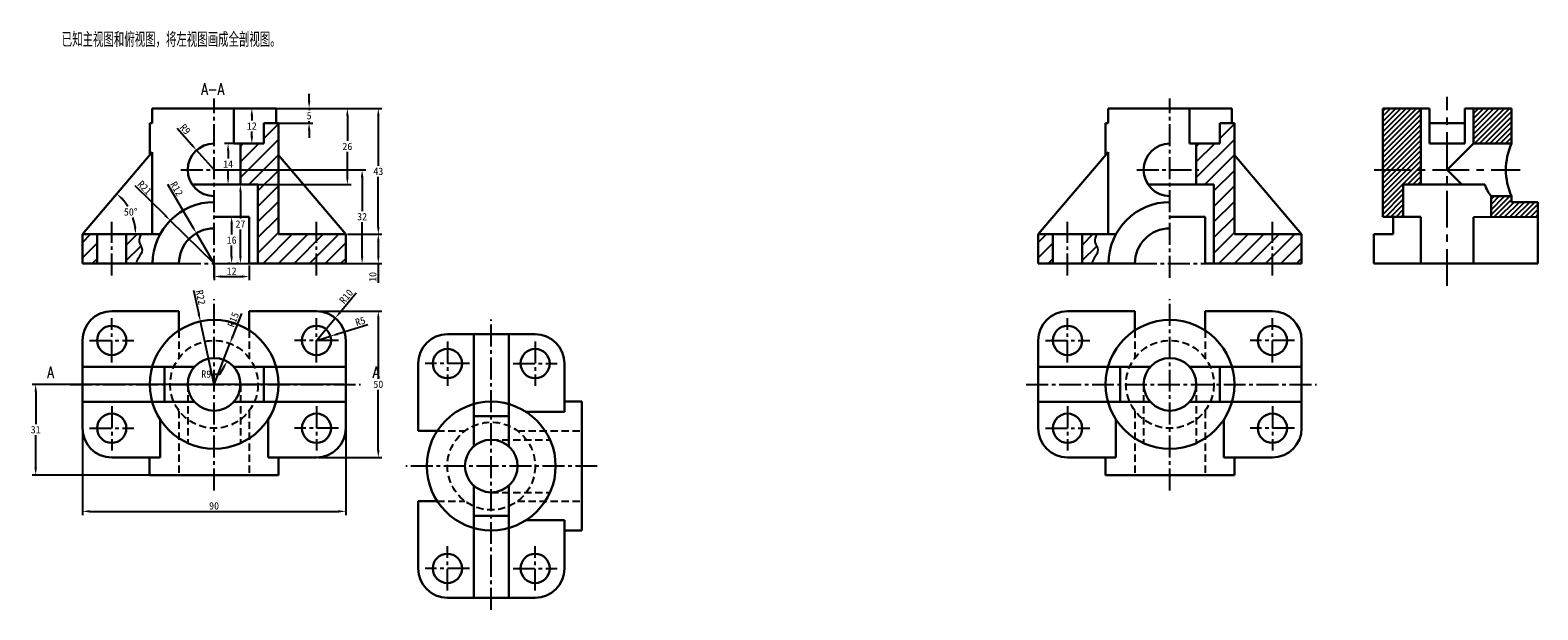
# Model space of a CAD drawing. Extents: x 12 to 527, y -32 to 166.
import ezdxf

# ---------------------------------------------------------------- set-up
doc = ezdxf.new("R2010")
doc.units = 0
doc.header["$LTSCALE"] = 10
doc.header["$MEASUREMENT"] = 0
for name, pattern in [('CENTER', [2, 1.25, -0.25, 0.25, -0.25]), ('CENTER2', [1.125, 0.75, -0.125, 0.125, -0.125]), ('DASHED2', [0.375, 0.25, -0.125])]:
    doc.linetypes.add(name, pattern=pattern)
doc.layers.get('0').update_dxf_attribs({"color": 5, "linetype": 'CONTINUOUS'})
doc.layers.get('Defpoints').update_dxf_attribs({"linetype": 'CONTINUOUS'})
for name, color, linetype in [('ST剖面线', 7, 'CONTINUOUS'), ('ST尺寸', 7, 'CONTINUOUS'), ('ST文字', 7, 'CONTINUOUS'), ('ST点画线', 7, 'CENTER2'), ('ST细实线', 7, 'CONTINUOUS'), ('ST虚线', 7, 'DASHED2')]:
    doc.layers.add(name, color=color, linetype=linetype)
doc.layers.add('ST粗实线', color=7, linetype='CONTINUOUS', lineweight=30)
doc.styles.add('HZDX', font='ROMANS', dxfattribs={"width": 0.75, "bigfont": 'HZDX'})
doc.styles.get("Standard").update_dxf_attribs({"font": '仿宋_GB2312.ttf'})
doc.dimstyles.new('ISO-25', dxfattribs={"dimtxt": 2.5, "dimasz": 2.5, "dimexe": 1.25, "dimexo": 0.625, "dimtad": 1, "dimtih": 1, "dimdec": 4, "dimdsep": 46, "dimtxsty": 'Standard', "dimcen": 2.5, "dimadec": 0, "dimazin": 0, "dimtfac": 1, "dimtdec": 4, "dimtmove": 0, "dimatfit": 3, "dimfxl": 1, "dimtvp": 1, "dimtolj": 1, "dimtzin": 0, "dimarcsym": 0})

# ---------------------------------------------------------------- blocks, each defined once
blk = doc.blocks.new('*D24')
at = {"color": 0, "lineweight": -2, "transparency": 16777216}
for p, q in [((30.06, 50.57), (30.06, 0.56)), ((120.06, 50.57), (120.06, 0.56)), ((32.56, 1.81), (117.56, 1.81))]:
    blk.add_line(p, q, dxfattribs=at)
at = {"color": 0, "transparency": 16777216}
for points in [[(32.56, 2.23), (32.56, 1.39), (30.06, 1.81)], [(117.56, 2.23), (117.56, 1.39), (120.06, 1.81)]]:
    blk.add_solid(points, dxfattribs=at)
at = {"layer": 'Defpoints', "color": 0, "transparency": 16777216}
for p in [(30.06, 51.2), (120.06, 51.2), (120.06, 1.81)]:
    blk.add_point(p, dxfattribs=at)
at = {"color": 0, "transparency": 16777216, "insert": (75.06, 3.68), "char_height": 2.5, "attachment_point": 5}
blk.add_mtext('\\A1;90', dxfattribs=at)
blk = doc.blocks.new('*D25')
at = {"color": 0, "lineweight": -2, "transparency": 16777216}
for p, q in [((110.69, 70.2), (132.44, 70.2)), ((131.19, 67.7), (131.19, 47.07)), ((131.19, 22.7), (131.19, 43.32)), ((110.69, 20.2), (132.44, 20.2))]:
    blk.add_line(p, q, dxfattribs=at)
at = {"color": 0, "transparency": 16777216}
for points in [[(130.77, 67.7), (131.61, 67.7), (131.19, 70.2)], [(130.77, 22.7), (131.61, 22.7), (131.19, 20.2)]]:
    blk.add_solid(points, dxfattribs=at)
at = {"layer": 'Defpoints', "color": 0, "transparency": 16777216}
for p in [(110.06, 70.2), (110.06, 20.2), (131.19, 20.2)]:
    blk.add_point(p, dxfattribs=at)
at = {"color": 0, "transparency": 16777216, "insert": (131.19, 45.2), "char_height": 2.5, "attachment_point": 5}
blk.add_mtext('\\A1;50', dxfattribs=at)
blk = doc.blocks.new('*D26')
at = {"color": 0, "lineweight": -2, "transparency": 16777216}
for p, q in [((120.69, 96.48), (132.44, 96.48)), ((131.19, 93.98), (131.19, 88.98)), ((120.69, 86.48), (132.44, 86.48)), ((131.19, 86.48), (131.19, 79.83))]:
    blk.add_line(p, q, dxfattribs=at)
at = {"color": 0, "transparency": 16777216}
for points in [[(130.77, 93.98), (131.61, 93.98), (131.19, 96.48)], [(130.77, 88.98), (131.61, 88.98), (131.19, 86.48)]]:
    blk.add_solid(points, dxfattribs=at)
at = {"layer": 'Defpoints', "color": 0, "transparency": 16777216}
for p in [(120.06, 96.48), (120.06, 86.48), (131.19, 86.48)]:
    blk.add_point(p, dxfattribs=at)
at = {"color": 0, "transparency": 16777216, "insert": (129.31, 81.9), "char_height": 2.5, "attachment_point": 5, "rotation": 90}
blk.add_mtext('\\A1;10', dxfattribs=at)
blk = doc.blocks.new('*D27')
at = {"color": 0, "lineweight": -2, "transparency": 16777216}
for start, end in [(31.5052, 41.7078), (7.8873, 18.4363)]:
    blk.add_arc((30.06, 96.48), 18.18, start, end, dxfattribs=at)
at = {"color": 0, "transparency": 16777216}
for points in [[(43.34, 108.28), (43.92, 108.87), (41.84, 110.32)], [(48.48, 99), (47.65, 98.95), (48.24, 96.48)]]:
    blk.add_solid(points, dxfattribs=at)
at = {"layer": 'Defpoints', "color": 0, "transparency": 16777216}
for p in [(53.9, 124.48), (47.49, 101.65), (30.06, 96.48), (30.06, 96.48), (56.6, 96.48)]:
    blk.add_point(p, dxfattribs=at)
at = {"color": 0, "transparency": 16777216, "insert": (46.56, 104.1), "char_height": 2.5, "attachment_point": 5}
blk.add_mtext('\\A1;50°', dxfattribs=at)
blk = doc.blocks.new('*D28')
at = {"color": 0, "lineweight": -2, "transparency": 16777216}
for p, q in [((96.85, 139.48), (132.44, 139.48)), ((131.19, 136.98), (131.19, 119.86)), ((131.19, 98.98), (131.19, 116.11)), ((120.69, 96.48), (132.44, 96.48))]:
    blk.add_line(p, q, dxfattribs=at)
at = {"color": 0, "transparency": 16777216}
for points in [[(130.77, 136.98), (131.61, 136.98), (131.19, 139.48)], [(130.77, 98.98), (131.61, 98.98), (131.19, 96.48)]]:
    blk.add_solid(points, dxfattribs=at)
at = {"layer": 'Defpoints', "color": 0, "transparency": 16777216}
for p in [(96.23, 139.48), (120.06, 96.48), (131.19, 96.48)]:
    blk.add_point(p, dxfattribs=at)
at = {"color": 0, "transparency": 16777216, "insert": (131.19, 117.98), "char_height": 2.5, "attachment_point": 5}
blk.add_mtext('\\A1;43', dxfattribs=at)
blk = doc.blocks.new('*D29')
at = {"color": 0, "lineweight": -2, "transparency": 16777216}
for p, q in [((75.69, 118.48), (126.9, 118.48)), ((125.65, 115.98), (125.65, 104.36)), ((125.65, 88.98), (125.65, 100.61)), ((75.69, 86.48), (126.9, 86.48))]:
    blk.add_line(p, q, dxfattribs=at)
at = {"color": 0, "transparency": 16777216}
for points in [[(125.23, 115.98), (126.07, 115.98), (125.65, 118.48)], [(125.23, 88.98), (126.07, 88.98), (125.65, 86.48)]]:
    blk.add_solid(points, dxfattribs=at)
at = {"layer": 'Defpoints', "color": 0, "transparency": 16777216}
for p in [(75.06, 118.48), (75.06, 86.48), (125.65, 86.48)]:
    blk.add_point(p, dxfattribs=at)
at = {"color": 0, "transparency": 16777216, "insert": (125.65, 102.48), "char_height": 2.5, "attachment_point": 5}
blk.add_mtext('\\A1;32', dxfattribs=at)
blk = doc.blocks.new('*D30')
at = {"color": 0, "lineweight": -2, "transparency": 16777216}
for p, q in [((83.44, 113.48), (82.81, 113.48)), ((84.06, 110.98), (84.06, 101.86)), ((84.06, 88.98), (84.06, 98.11)), ((83.44, 86.48), (82.81, 86.48))]:
    blk.add_line(p, q, dxfattribs=at)
at = {"color": 0, "transparency": 16777216}
for points in [[(83.65, 110.98), (84.48, 110.98), (84.06, 113.48)], [(83.65, 88.98), (84.48, 88.98), (84.06, 86.48)]]:
    blk.add_solid(points, dxfattribs=at)
at = {"layer": 'Defpoints', "color": 0, "transparency": 16777216}
for p in [(84.06, 113.48), (84.06, 86.48), (84.06, 86.48)]:
    blk.add_point(p, dxfattribs=at)
at = {"color": 0, "transparency": 16777216, "insert": (84.06, 99.98), "char_height": 2.5, "attachment_point": 5}
blk.add_mtext('\\A1;27', dxfattribs=at)
blk = doc.blocks.new('*D31')
at = {"color": 0, "lineweight": -2, "transparency": 16777216}
for p, q in [((80.44, 102.48), (79.81, 102.48)), ((81.06, 99.98), (81.06, 96.36)), ((81.06, 88.98), (81.06, 92.61)), ((80.44, 86.48), (79.81, 86.48))]:
    blk.add_line(p, q, dxfattribs=at)
at = {"color": 0, "transparency": 16777216}
for points in [[(80.65, 99.98), (81.48, 99.98), (81.06, 102.48)], [(80.65, 88.98), (81.48, 88.98), (81.06, 86.48)]]:
    blk.add_solid(points, dxfattribs=at)
at = {"layer": 'Defpoints', "color": 0, "transparency": 16777216}
for p in [(81.06, 102.48), (81.06, 86.48), (81.06, 86.48)]:
    blk.add_point(p, dxfattribs=at)
at = {"color": 0, "transparency": 16777216, "insert": (81.06, 94.48), "char_height": 2.5, "attachment_point": 5}
blk.add_mtext('\\A1;16', dxfattribs=at)
blk = doc.blocks.new('*D32')
at = {"color": 0, "lineweight": -2, "transparency": 16777216}
for p, q in [((107.54, 141.98), (107.54, 144.48)), ((96.85, 139.48), (108.79, 139.48)), ((107.54, 139.48), (107.54, 138.86)), ((96.85, 134.48), (108.79, 134.48)), ((107.54, 134.48), (107.54, 135.11)), ((107.54, 131.98), (107.54, 129.48))]:
    blk.add_line(p, q, dxfattribs=at)
at = {"color": 0, "transparency": 16777216}
for points in [[(107.12, 141.98), (107.95, 141.98), (107.54, 139.48)], [(107.12, 131.98), (107.95, 131.98), (107.54, 134.48)]]:
    blk.add_solid(points, dxfattribs=at)
at = {"layer": 'Defpoints', "color": 0, "transparency": 16777216}
for p in [(96.23, 139.48), (96.23, 134.48), (107.54, 134.48)]:
    blk.add_point(p, dxfattribs=at)
at = {"color": 0, "transparency": 16777216, "insert": (107.54, 136.98), "char_height": 2.5, "attachment_point": 5}
blk.add_mtext('\\A1;5', dxfattribs=at)
blk = doc.blocks.new('*D33')
at = {"color": 0, "lineweight": -2, "transparency": 16777216}
for p, q in [((82.4, 139.48), (89.21, 139.48)), ((87.96, 136.98), (87.96, 135.36)), ((87.96, 129.98), (87.96, 131.61)), ((82.4, 127.48), (89.21, 127.48))]:
    blk.add_line(p, q, dxfattribs=at)
at = {"color": 0, "transparency": 16777216}
for points in [[(87.54, 136.98), (88.38, 136.98), (87.96, 139.48)], [(87.54, 129.98), (88.38, 129.98), (87.96, 127.48)]]:
    blk.add_solid(points, dxfattribs=at)
at = {"layer": 'Defpoints', "color": 0, "transparency": 16777216}
for p in [(81.77, 139.48), (81.77, 127.48), (87.96, 127.48)]:
    blk.add_point(p, dxfattribs=at)
at = {"color": 0, "transparency": 16777216, "insert": (87.96, 133.48), "char_height": 2.5, "attachment_point": 5}
blk.add_mtext('\\A1;12', dxfattribs=at)
blk = doc.blocks.new('*D34')
at = {"color": 0, "lineweight": -2, "transparency": 16777216}
for p, q in [((83.44, 127.48), (78.59, 127.48)), ((79.84, 124.98), (79.84, 122.36)), ((79.84, 115.98), (79.84, 118.61)), ((83.44, 113.48), (78.59, 113.48))]:
    blk.add_line(p, q, dxfattribs=at)
at = {"color": 0, "transparency": 16777216}
for points in [[(79.42, 124.98), (80.25, 124.98), (79.84, 127.48)], [(79.42, 115.98), (80.25, 115.98), (79.84, 113.48)]]:
    blk.add_solid(points, dxfattribs=at)
at = {"layer": 'Defpoints', "color": 0, "transparency": 16777216}
for p in [(84.06, 127.48), (79.84, 113.48), (84.06, 113.48)]:
    blk.add_point(p, dxfattribs=at)
at = {"color": 0, "transparency": 16777216, "insert": (79.84, 120.48), "char_height": 2.5, "attachment_point": 5}
blk.add_mtext('\\A1;14', dxfattribs=at)
blk = doc.blocks.new('*D35')
at = {"color": 0, "lineweight": -2, "transparency": 16777216}
for p, q in [((123.61, 76.36), (118.1, 69.78)), ((110.06, 60.2), (116.49, 67.86))]:
    blk.add_line(p, q, dxfattribs=at)
at = {"color": 0, "transparency": 16777216}
blk.add_solid([(117.78, 70.04), (118.42, 69.51), (116.49, 67.86)], dxfattribs=at)
at = {"layer": 'Defpoints', "color": 0, "transparency": 16777216}
for p in [(116.49, 67.86), (110.06, 60.2)]:
    blk.add_point(p, dxfattribs=at)
at = {"color": 0, "transparency": 16777216, "insert": (120.22, 75.23), "char_height": 2.5, "attachment_point": 5, "rotation": 50.0146}
blk.add_mtext('\\A1;R10', dxfattribs=at)
blk = doc.blocks.new('*D36')
at = {"color": 0, "lineweight": -2, "transparency": 16777216}
for p, q in [((127.62, 65.57), (117.24, 62.39)), ((110.06, 60.2), (114.84, 61.66))]:
    blk.add_line(p, q, dxfattribs=at)
at = {"color": 0, "transparency": 16777216}
blk.add_solid([(117.11, 62.79), (117.36, 61.99), (114.84, 61.66)], dxfattribs=at)
at = {"layer": 'Defpoints', "color": 0, "transparency": 16777216}
for p in [(110.06, 60.2), (114.84, 61.66)]:
    blk.add_point(p, dxfattribs=at)
at = {"color": 0, "transparency": 16777216, "insert": (125.04, 66.74), "char_height": 2.5, "attachment_point": 5, "rotation": 17.01}
blk.add_mtext('\\A1;R5', dxfattribs=at)
blk = doc.blocks.new('*D37')
at = {"color": 0, "lineweight": -2, "transparency": 16777216}
for p, q in [((74.52, 48.69), (77.02, 48.69)), ((77.02, 48.69), (78.25, 50.87))]:
    blk.add_line(p, q, dxfattribs=at)
at = {"color": 0, "transparency": 16777216}
blk.add_solid([(77.88, 51.07), (78.61, 50.66), (79.47, 53.05)], dxfattribs=at)
at = {"layer": 'Defpoints', "color": 0, "transparency": 16777216}
for p in [(79.47, 53.05), (75.06, 45.2)]:
    blk.add_point(p, dxfattribs=at)
at = {"color": 0, "transparency": 16777216, "insert": (72.4, 48.69), "char_height": 2.5, "attachment_point": 5}
blk.add_mtext('\\A1;R9', dxfattribs=at)
blk = doc.blocks.new('*D38')
at = {"color": 0, "lineweight": -2, "transparency": 16777216}
for p, q in [((84.42, 69.42), (81.37, 61.52)), ((75.06, 45.2), (80.47, 59.19))]:
    blk.add_line(p, q, dxfattribs=at)
at = {"color": 0, "transparency": 16777216}
blk.add_solid([(80.98, 61.67), (81.76, 61.37), (80.47, 59.19)], dxfattribs=at)
at = {"layer": 'Defpoints', "color": 0, "transparency": 16777216}
for p in [(80.47, 59.19), (75.06, 45.2)]:
    blk.add_point(p, dxfattribs=at)
at = {"color": 0, "transparency": 16777216, "insert": (81.6, 67.31), "char_height": 2.5, "attachment_point": 5, "rotation": 68.8726}
blk.add_mtext('\\A1;R15', dxfattribs=at)
blk = doc.blocks.new('*D39')
at = {"color": 0, "lineweight": -2, "transparency": 16777216}
for p, q in [((68.03, 77.42), (69.84, 69.14)), ((75.06, 45.2), (70.37, 66.69))]:
    blk.add_line(p, q, dxfattribs=at)
at = {"color": 0, "transparency": 16777216}
blk.add_solid([(70.25, 69.22), (69.43, 69.05), (70.37, 66.69)], dxfattribs=at)
at = {"layer": 'Defpoints', "color": 0, "transparency": 16777216}
for p in [(70.37, 66.69), (75.06, 45.2)]:
    blk.add_point(p, dxfattribs=at)
at = {"color": 0, "transparency": 16777216, "insert": (70.5, 74.9), "char_height": 2.5, "attachment_point": 5, "rotation": 282.3102}
blk.add_mtext('\\A1;R22', dxfattribs=at)
blk = doc.blocks.new('*D40')
at = {"color": 0, "lineweight": -2, "transparency": 16777216}
for p, q in [((59.16, 113.65), (67.74, 98.99)), ((75.06, 86.48), (69, 96.84))]:
    blk.add_line(p, q, dxfattribs=at)
at = {"color": 0, "transparency": 16777216}
blk.add_solid([(68.1, 99.21), (67.38, 98.78), (69, 96.84)], dxfattribs=at)
at = {"layer": 'Defpoints', "color": 0, "transparency": 16777216}
for p in [(69, 96.84), (75.06, 86.48)]:
    blk.add_point(p, dxfattribs=at)
at = {"color": 0, "transparency": 16777216, "insert": (62.29, 112.01), "char_height": 2.5, "attachment_point": 5, "rotation": 300.3475}
blk.add_mtext('\\A1;R12', dxfattribs=at)
blk = doc.blocks.new('*D41')
at = {"color": 0, "lineweight": -2, "transparency": 16777216}
for p, q in [((47.93, 113.13), (58.3, 102.95)), ((75.06, 86.48), (60.08, 101.19))]:
    blk.add_line(p, q, dxfattribs=at)
at = {"color": 0, "transparency": 16777216}
blk.add_solid([(58.59, 103.24), (58, 102.65), (60.08, 101.19)], dxfattribs=at)
at = {"layer": 'Defpoints', "color": 0, "transparency": 16777216}
for p in [(60.08, 101.19), (75.06, 86.48)]:
    blk.add_point(p, dxfattribs=at)
at = {"color": 0, "transparency": 16777216, "insert": (51.34, 112.4), "char_height": 2.5, "attachment_point": 5, "rotation": 315.5219}
blk.add_mtext('\\A1;R21', dxfattribs=at)
blk = doc.blocks.new('*D42')
at = {"color": 0, "lineweight": -2, "transparency": 16777216}
for p, q in [((62.39, 132.68), (67.4, 127.06)), ((75.06, 118.48), (69.07, 125.19))]:
    blk.add_line(p, q, dxfattribs=at)
at = {"color": 0, "transparency": 16777216}
blk.add_solid([(67.71, 127.34), (67.09, 126.78), (69.07, 125.19)], dxfattribs=at)
at = {"layer": 'Defpoints', "color": 0, "transparency": 16777216}
for p in [(69.07, 125.19), (75.06, 118.48)]:
    blk.add_point(p, dxfattribs=at)
at = {"color": 0, "transparency": 16777216, "insert": (65.2, 132.34), "char_height": 2.5, "attachment_point": 5, "rotation": 311.7663}
blk.add_mtext('\\A1;R9', dxfattribs=at)
blk = doc.blocks.new('*D43')
at = {"color": 0, "lineweight": -2, "transparency": 16777216}
for p, q in [((119.44, 45.2), (12.84, 45.2)), ((14.09, 42.7), (14.09, 31.57)), ((14.09, 16.7), (14.09, 27.82)), ((96.48, 14.2), (12.84, 14.2))]:
    blk.add_line(p, q, dxfattribs=at)
at = {"color": 0, "transparency": 16777216}
for points in [[(13.68, 42.7), (14.51, 42.7), (14.09, 45.2)], [(13.68, 16.7), (14.51, 16.7), (14.09, 14.2)]]:
    blk.add_solid(points, dxfattribs=at)
at = {"layer": 'Defpoints', "color": 0, "transparency": 16777216}
for p in [(120.06, 45.2), (14.09, 14.2), (97.11, 14.2)]:
    blk.add_point(p, dxfattribs=at)
at = {"color": 0, "transparency": 16777216, "insert": (14.09, 29.7), "char_height": 2.5, "attachment_point": 5}
blk.add_mtext('\\A1;31', dxfattribs=at)
blk = doc.blocks.new('*D44')
at = {"color": 0, "lineweight": -2, "transparency": 16777216}
for p, q in [((82.4, 139.48), (121.86, 139.48)), ((120.61, 136.98), (120.61, 128.36)), ((120.61, 115.98), (120.61, 124.61)), ((82.4, 113.48), (121.86, 113.48))]:
    blk.add_line(p, q, dxfattribs=at)
at = {"color": 0, "transparency": 16777216}
for points in [[(120.19, 136.98), (121.03, 136.98), (120.61, 139.48)], [(120.19, 115.98), (121.03, 115.98), (120.61, 113.48)]]:
    blk.add_solid(points, dxfattribs=at)
at = {"layer": 'Defpoints', "color": 0, "transparency": 16777216}
for p in [(81.77, 139.48), (81.77, 113.48), (120.61, 113.48)]:
    blk.add_point(p, dxfattribs=at)
at = {"color": 0, "transparency": 16777216, "insert": (120.61, 126.48), "char_height": 2.5, "attachment_point": 5}
blk.add_mtext('\\A1;26', dxfattribs=at)
blk = doc.blocks.new('*D45')
at = {"color": 0, "lineweight": -2, "transparency": 16777216}
for p, q in [((75.06, 85.86), (75.06, 80.79)), ((87.06, 85.86), (87.06, 80.79)), ((77.56, 82.04), (84.56, 82.04))]:
    blk.add_line(p, q, dxfattribs=at)
at = {"color": 0, "transparency": 16777216}
for points in [[(77.56, 82.45), (77.56, 81.62), (75.06, 82.04)], [(84.56, 82.45), (84.56, 81.62), (87.06, 82.04)]]:
    blk.add_solid(points, dxfattribs=at)
at = {"layer": 'Defpoints', "color": 0, "transparency": 16777216}
for p in [(75.06, 86.48), (87.06, 86.48), (87.06, 82.04)]:
    blk.add_point(p, dxfattribs=at)
at = {"color": 0, "transparency": 16777216, "insert": (81.06, 83.91), "char_height": 2.5, "attachment_point": 5}
blk.add_mtext('\\A1;12', dxfattribs=at)

msp = doc.modelspace()

# ---------------------------------------------------------------- hatches: boundary and pattern name
h = msp.add_hatch()
h.set_pattern_fill('ANSI31', color=256, scale=10)
h.paths.add_polyline_path([(487.46548, 139.48154), (474.46548, 139.48154), (474.46548, 118.48154), (487.46548, 118.48154)])
h.paths.add_polyline_path([(481.46548, 113.48154), (487.46548, 113.48154), (487.46548, 118.48154), (474.46548, 118.48154), (474.46548, 102.48154), (481.46548, 102.48154)])
h.paths.add_polyline_path([(518.46548, 139.48154), (505.46548, 139.48154), (505.46548, 127.48154), (518.46548, 127.48154)])
h.paths.add_polyline_path([(527.46548, 107.48154), (518.46548, 107.48154), (518.46548, 109.48154), (511.46548, 109.48154), (511.46548, 102.39504), (527.46548, 102.48154)])
at = {"layer": 'ST剖面线'}
h = msp.add_hatch(dxfattribs=at)
h.set_pattern_fill('ANSI31', color=256, scale=30, style=0)
h.paths.add_polyline_path([(84.0637, 113.48154), (90.0637, 113.48154), (90.0637, 86.48154), (110.0637, 86.48154), (110.0637, 96.48154), (97.0637, 96.48154), (97.0637, 123.50178), (97.0637, 134.48154), (96.22971, 134.48154), (92.0637, 134.48154), (92.0637, 127.48154), (84.0637, 127.48154)])
h.paths.add_polyline_path([(120.0637, 86.48154), (120.0637, 96.48154), (110.0637, 96.48154), (110.0637, 86.48154)])
edge = h.paths.add_edge_path()
edge.add_line((45.0637, 86.48154), (48.30668, 86.48154))
edge.add_spline(control_points=[(48.30668, 86.48154), (48.56965, 87.08263), (49.24382, 88.62366), (51.22647, 91.10109), (48.87709, 93.81334), (49.68316, 95.62578), (50.06376, 96.48154)], knot_values=[0, 0, 0, 0, 2.011032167, 5.155788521, 8.090949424, 10.716510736, 10.716510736, 10.716510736, 10.716510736], degree=3, periodic=0)
edge.add_line((50.06376, 96.48154), (45.0637, 96.48154))
edge.add_line((45.0637, 96.48154), (45.0637, 86.48154))
h.paths.add_polyline_path([(35.0637, 96.48154), (30.0637, 96.48154), (30.0637, 86.48154), (35.0637, 86.48154)])
h = msp.add_hatch(dxfattribs=at)
h.set_pattern_fill('ANSI31', color=256, scale=30, style=0)
h.set_pattern_definition([(45, (326.675, 0), (-2.65165, 2.65165), [])])
h.paths.add_polyline_path([(410.73879, 113.48154), (416.73879, 113.48154), (416.73879, 86.48154), (436.73879, 86.48154), (436.73879, 96.48154), (423.73879, 96.48154), (423.73879, 123.50178), (423.73879, 134.48154), (422.9048, 134.48154), (418.73879, 134.48154), (418.73879, 127.48154), (410.73879, 127.48154)])
h.paths.add_polyline_path([(446.73879, 86.48154), (446.73879, 96.48154), (436.73879, 96.48154), (436.73879, 86.48154)])
edge = h.paths.add_edge_path()
edge.add_line((371.73879, 86.48154), (374.98177, 86.48154))
edge.add_spline(control_points=[(374.98177, 86.48154), (375.24473, 87.08263), (375.91891, 88.62366), (377.90156, 91.10109), (375.55218, 93.81334), (376.35825, 95.62578), (376.73885, 96.48154)], knot_values=[0, 0, 0, 0, 2.011032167, 5.155788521, 8.090949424, 10.716510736, 10.716510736, 10.716510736, 10.716510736], degree=3, periodic=0)
edge.add_line((376.73885, 96.48154), (371.73879, 96.48154))
edge.add_line((371.73879, 96.48154), (371.73879, 86.48154))
h.paths.add_polyline_path([(361.73879, 96.48154), (356.73879, 96.48154), (356.73879, 86.48154), (361.73879, 86.48154)])

# ---------------------------------------------------------------- linework, layer by layer
at = {"lineweight": 30}
for p, q in [((474.46548, 102.48154), (474.46548, 139.48154)), ((474.46548, 139.48154), (490.46548, 139.48154)), ((487.46548, 113.48154), (487.46548, 139.48154)), ((490.46548, 127.48154), (490.46548, 139.48154)), ((502.46548, 127.48154), (502.46548, 139.48154)), ((502.46548, 139.48154), (518.46548, 139.48154)), ((505.46548, 127.48154), (505.46548, 139.48154)), ((518.46548, 127.48154), (518.46548, 139.48154)), ((490.46548, 134.48154), (502.46548, 134.48154)), ((490.46548, 127.48154), (502.46548, 127.48154)), ((490.46548, 127.48154), (502.46548, 127.48154)), ((505.46548, 127.48154), (496.46548, 118.48154)), ((505.46548, 127.48154), (518.46548, 127.48154)), ((481.46548, 113.48154), (509.32334, 113.48154)), ((481.46548, 102.48154), (481.46548, 113.48154)), ((501.46548, 113.48154), (496.46548, 118.48154)), ((511.46548, 102.48154), (511.46548, 109.48154)), ((511.46548, 109.48154), (518.46548, 109.48154)), ((518.46548, 107.48154), (518.46548, 109.48154)), ((518.46548, 107.48154), (527.46548, 107.48154)), ((527.46548, 86.48154), (527.46548, 107.48154)), ((474.46548, 102.48154), (487.46548, 102.48154)), ((478.02639, 96.48154), (478.02639, 102.48154)), ((487.46548, 86.48154), (487.46548, 102.48154)), ((505.46548, 102.3626), (527.46548, 102.48154)), ((505.46548, 86.48154), (505.46548, 102.3626)), ((471.46548, 86.48154), (471.46548, 96.48154)), ((471.46548, 96.48154), (478.02639, 96.48154)), ((471.46548, 86.48154), (527.46548, 86.48154))]:
    msp.add_line(p, q, dxfattribs=at)
at = {"linetype": 'CENTER'}
for p, q in [((496.46548, 78.84179), (496.46548, 143.45475)), ((471.49227, 118.48154), (521.43869, 118.48154))]:
    msp.add_line(p, q, dxfattribs=at)
at = {"lineweight": 30}
for centre, radius, start, end in [((538.54034, 118.48154), 22, 155.8522601, 204.1477399), ((523.46548, 118.48154), 15, 199.4712206, 216.8698976)]:
    msp.add_arc(centre, radius, start, end, dxfattribs=at)
at = {"layer": 'ST点画线'}
for p, q in [((75.0637, 81.58323), (75.0637, 142.89956)), ((401.73879, 81.58323), (401.73879, 142.89956)), ((63.70367, 118.48154), (85.81163, 118.48154)), ((390.37876, 118.48154), (412.48672, 118.48154)), ((40.0637, 82.35325), (40.0637, 100.7012)), ((110.0637, 82.35325), (110.0637, 100.7012)), ((366.73879, 82.35325), (366.73879, 100.7012)), ((436.73879, 82.35325), (436.73879, 100.7012)), ((63.0637, 86.48154), (87.0637, 86.48154)), ((389.73879, 86.48154), (413.73879, 86.48154)), ((75.0637, 8.96148), (75.0637, 74.34208)), ((401.73879, 8.96148), (401.73879, 74.34208)), ((40.0637, 52.62946), (40.0637, 67.76788)), ((110.0637, 52.62946), (110.0637, 67.76788)), ((169.79039, -31.83917), (169.79039, 67.3485)), ((366.73879, 52.62946), (366.73879, 67.76788)), ((436.73879, 52.62946), (436.73879, 67.76788)), ((32.49449, 60.19867), (47.63291, 60.19867)), ((117.63291, 60.19867), (102.49449, 60.19867)), ((154.79039, 59.86467), (154.79039, 44.72626)), ((184.79039, 59.86467), (184.79039, 44.72626)), ((359.16958, 60.19867), (374.308, 60.19867)), ((444.308, 60.19867), (429.16958, 60.19867)), ((162.3596, 52.29546), (147.22118, 52.29546)), ((177.22118, 52.29546), (192.3596, 52.29546)), ((25.92906, 45.19867), (125.11674, 45.19867)), ((352.60415, 45.19867), (451.79183, 45.19867)), ((40.0637, 37.76788), (40.0637, 22.62946)), ((110.0637, 37.76788), (110.0637, 22.62946)), ((366.73879, 37.76788), (366.73879, 22.62946)), ((436.73879, 37.76788), (436.73879, 22.62946)), ((32.49449, 30.19867), (47.63291, 30.19867)), ((117.63291, 30.19867), (102.49449, 30.19867)), ((359.16958, 30.19867), (374.308, 30.19867)), ((444.308, 30.19867), (429.16958, 30.19867)), ((206.02758, 17.29546), (140.64698, 17.29546)), ((154.79039, -25.27374), (154.79039, -10.13533)), ((184.79039, -25.27374), (184.79039, -10.13533)), ((162.3596, -17.70454), (147.22118, -17.70454)), ((177.22118, -17.70454), (192.3596, -17.70454))]:
    msp.add_line(p, q, dxfattribs=at)
at = {"layer": 'ST粗实线'}
for p, q in [((53.89769, 134.48154), (53.89769, 139.48154)), ((53.89769, 139.48154), (75.0637, 139.48154)), ((96.22971, 139.48154), (75.0637, 139.48154)), ((81.7719, 127.48154), (81.7719, 139.48154)), ((96.22971, 134.48154), (96.22971, 139.48154)), ((380.57278, 134.48154), (380.57278, 139.48154)), ((380.57278, 139.48154), (401.73879, 139.48154)), ((422.9048, 139.48154), (401.73879, 139.48154)), ((408.44699, 127.48154), (408.44699, 139.48154)), ((422.9048, 134.48154), (422.9048, 139.48154)), ((53.0637, 123.50178), (53.0637, 134.48154)), ((53.89769, 134.48154), (53.0637, 134.48154)), ((92.0637, 127.48154), (92.0637, 134.48154)), ((92.0637, 134.48154), (96.22971, 134.48154)), ((96.22971, 134.48154), (97.0637, 134.48154)), ((97.0637, 123.50178), (97.0637, 134.48154)), ((379.73879, 123.50178), (379.73879, 134.48154)), ((380.57278, 134.48154), (379.73879, 134.48154)), ((418.73879, 127.48154), (418.73879, 134.48154)), ((418.73879, 134.48154), (422.9048, 134.48154)), ((422.9048, 134.48154), (423.73879, 134.48154)), ((423.73879, 123.50178), (423.73879, 134.48154)), ((53.89769, 124.48154), (30.0637, 96.48154)), ((53.89769, 124.48154), (30.0637, 96.48154)), ((53.89769, 96.48154), (53.89769, 124.48154)), ((92.0637, 127.48154), (81.7719, 127.48154)), ((84.0637, 113.48154), (84.0637, 127.48154)), ((380.57278, 124.48154), (356.73879, 96.48154)), ((380.57278, 124.48154), (356.73879, 96.48154)), ((380.57278, 96.48154), (380.57278, 124.48154)), ((418.73879, 127.48154), (408.44699, 127.48154)), ((410.73879, 113.48154), (410.73879, 127.48154)), ((97.0637, 123.50178), (97.0637, 96.48154)), ((97.0637, 123.50178), (120.0637, 96.48154)), ((423.73879, 123.50178), (423.73879, 96.48154)), ((423.73879, 123.50178), (446.73879, 96.48154)), ((75.0637, 113.48154), (67.58038, 113.48154)), ((90.0637, 113.48154), (75.0637, 113.48154)), ((90.0637, 86.48154), (90.0637, 113.48154)), ((401.73879, 113.48154), (394.25547, 113.48154)), ((416.73879, 113.48154), (401.73879, 113.48154)), ((416.73879, 86.48154), (416.73879, 113.48154)), ((87.0637, 102.48154), (75.0637, 102.48154)), ((87.0637, 86.48154), (87.0637, 102.48154)), ((413.73879, 102.48154), (401.73879, 102.48154)), ((413.73879, 86.48154), (413.73879, 102.48154)), ((30.0637, 96.48154), (56.59751, 96.48154)), ((30.0637, 86.48154), (30.0637, 96.48154)), ((35.0637, 86.48154), (35.0637, 96.48154)), ((45.0637, 86.48154), (45.0637, 96.48154)), ((97.0637, 96.48154), (120.0637, 96.48154)), ((120.0637, 96.48154), (120.0637, 86.48154)), ((356.73879, 96.48154), (383.2726, 96.48154)), ((356.73879, 86.48154), (356.73879, 96.48154)), ((361.73879, 86.48154), (361.73879, 96.48154)), ((371.73879, 86.48154), (371.73879, 96.48154)), ((423.73879, 96.48154), (446.73879, 96.48154)), ((446.73879, 96.48154), (446.73879, 86.48154)), ((63.0637, 86.48154), (30.0637, 86.48154)), ((87.0637, 86.48154), (120.0637, 86.48154)), ((389.73879, 86.48154), (356.73879, 86.48154)), ((413.73879, 86.48154), (446.73879, 86.48154)), ((40.0637, 70.19867), (63.0637, 70.19867)), ((63.0637, 70.19867), (63.0637, 63.63776)), ((110.0637, 70.19867), (87.0637, 70.19867)), ((87.0637, 70.19867), (87.0637, 63.63776)), ((366.73879, 70.19867), (389.73879, 70.19867)), ((389.73879, 70.19867), (389.73879, 63.63776)), ((436.73879, 70.19867), (413.73879, 70.19867)), ((413.73879, 70.19867), (413.73879, 63.63776)), ((154.79039, 62.29546), (169.79039, 62.29546)), ((163.79039, 62.29546), (163.79039, 24.00367)), ((184.79039, 62.29546), (169.79039, 62.29546)), ((175.79039, 62.29546), (175.79039, 24.00367)), ((30.0637, 60.19867), (30.0637, 45.19867)), ((120.0637, 60.19867), (120.0637, 45.19867)), ((356.73879, 60.19867), (356.73879, 45.19867)), ((446.73879, 60.19867), (446.73879, 45.19867)), ((144.79039, 52.29546), (144.79039, 29.29546)), ((194.79039, 52.29546), (194.79039, 35.76165)), ((30.0637, 51.19867), (68.3555, 51.19867)), ((58.0637, 51.19867), (58.0637, 39.19867)), ((120.0637, 51.19867), (81.7719, 51.19867)), ((92.0637, 51.19867), (92.0637, 39.19867)), ((356.73879, 51.19867), (395.03058, 51.19867)), ((384.73879, 51.19867), (384.73879, 39.19867)), ((446.73879, 51.19867), (408.44699, 51.19867)), ((418.73879, 51.19867), (418.73879, 39.19867)), ((30.0637, 30.19867), (30.0637, 45.19867)), ((120.0637, 30.19867), (120.0637, 45.19867)), ((356.73879, 30.19867), (356.73879, 45.19867)), ((446.73879, 30.19867), (446.73879, 45.19867)), ((30.0637, 39.19867), (68.3555, 39.19867)), ((120.0637, 39.19867), (81.7719, 39.19867)), ((194.79039, 39.33717), (200.79039, 39.33717)), ((200.79039, 39.33717), (200.79039, 17.29546)), ((356.73879, 39.19867), (395.03058, 39.19867)), ((446.73879, 39.19867), (408.44699, 39.19867)), ((56.59751, 33.24041), (56.59751, 20.19867)), ((93.52988, 33.24041), (93.52988, 20.19867)), ((163.79039, 34.29546), (175.79039, 34.29546)), ((181.74865, 35.76165), (194.79039, 35.76165)), ((383.2726, 33.24041), (383.2726, 20.19867)), ((420.20497, 33.24041), (420.20497, 20.19867)), ((144.79039, 29.29546), (151.3513, 29.29546)), ((40.0637, 20.19867), (56.59751, 20.19867)), ((53.02199, 20.19867), (53.02199, 14.19867)), ((110.0637, 20.19867), (93.52988, 20.19867)), ((97.1054, 20.19867), (97.1054, 14.19867)), ((200.79039, -4.74624), (200.79039, 17.29546)), ((366.73879, 20.19867), (383.2726, 20.19867)), ((379.69708, 20.19867), (379.69708, 14.19867)), ((436.73879, 20.19867), (420.20497, 20.19867)), ((423.78049, 20.19867), (423.78049, 14.19867)), ((53.02199, 14.19867), (75.0637, 14.19867)), ((97.1054, 14.19867), (75.0637, 14.19867)), ((163.79039, -27.70454), (163.79039, 10.58726)), ((175.79039, -27.70454), (175.79039, 10.58726)), ((379.69708, 14.19867), (401.73879, 14.19867)), ((423.78049, 14.19867), (401.73879, 14.19867)), ((144.79039, -17.70454), (144.79039, 5.29546)), ((144.79039, 5.29546), (151.3513, 5.29546)), ((163.79039, 0.29546), (175.79039, 0.29546)), ((181.74865, -1.17072), (194.79039, -1.17072)), ((194.79039, -17.70454), (194.79039, -1.17072)), ((194.79039, -4.74624), (200.79039, -4.74624)), ((154.79039, -27.70454), (169.79039, -27.70454)), ((184.79039, -27.70454), (169.79039, -27.70454))]:
    msp.add_line(p, q, dxfattribs=at)
for centre, radius in [((75.0637, 45.19867), 22), ((401.73879, 45.19867), 22), ((40.0637, 60.19867), 5), ((110.0637, 60.19867), 5), ((366.73879, 60.19867), 5), ((436.73879, 60.19867), 5), ((154.79039, 52.29546), 5), ((184.79039, 52.29546), 5), ((75.0637, 45.19867), 9), ((401.73879, 45.19867), 9), ((169.79039, 17.29546), 22), ((40.0637, 30.19867), 5), ((110.0637, 30.19867), 5), ((366.73879, 30.19867), 5), ((436.73879, 30.19867), 5), ((169.79039, 17.29546), 9), ((154.79039, -17.70454), 5), ((184.79039, -17.70454), 5)]:
    msp.add_circle(centre, radius, dxfattribs=at)
for centre, radius, start, end in [((75.0637, 118.48154), 9, 90, 270), ((401.73879, 118.48154), 9, 90, 270), ((75.0637, 86.48154), 21, 90, 180), ((401.73879, 86.48154), 21, 90, 180), ((75.0637, 86.48154), 12, 90, 180), ((401.73879, 86.48154), 12, 90, 180), ((40.0637, 60.19867), 10, 90, 180), ((110.0637, 60.19867), 10, 0, 90), ((366.73879, 60.19867), 10, 90, 180), ((436.73879, 60.19867), 10, 0, 90), ((154.79039, 52.29546), 10, 90, 180), ((184.79039, 52.29546), 10, 0, 90), ((40.0637, 30.19867), 10, 180, 270), ((110.0637, 30.19867), 10, 270, 0), ((366.73879, 30.19867), 10, 180, 270), ((436.73879, 30.19867), 10, 270, 0), ((154.79039, -17.70454), 10, 180, 270), ((184.79039, -17.70454), 10, 270, 0)]:
    msp.add_arc(centre, radius, start, end, dxfattribs=at)
at = {"layer": 'ST细实线'}
for points in [[(50.06376, 96.48154), (49.43623, 93.93207), (50.44027, 91.17398), (49.18522, 88.29052), (48.30668, 86.48154)], [(376.73885, 96.48154), (376.11132, 93.93207), (377.11536, 91.17398), (375.86031, 88.29052), (374.98177, 86.48154)]]:
    msp.add_spline(points, degree=3, dxfattribs=at)
at = {"layer": 'ST虚线'}
for p, q in [((63.0637, 63.63776), (63.0637, 54.19867)), ((87.0637, 63.63776), (87.0637, 54.19867)), ((389.73879, 63.63776), (389.73879, 54.19867)), ((413.73879, 63.63776), (413.73879, 54.19867)), ((66.0637, 45.19867), (66.0637, 25.12381)), ((84.0637, 45.19867), (84.0637, 25.12381)), ((392.73879, 45.19867), (392.73879, 25.12381)), ((410.73879, 45.19867), (410.73879, 25.12381)), ((63.0637, 36.19867), (63.0637, 14.19867)), ((87.0637, 36.19867), (87.0637, 14.19867)), ((389.73879, 36.19867), (389.73879, 14.19867)), ((413.73879, 36.19867), (413.73879, 14.19867)), ((151.3513, 29.29546), (160.79039, 29.29546)), ((169.79039, 26.29546), (189.86525, 26.29546)), ((178.79039, 29.29546), (200.79039, 29.29546)), ((151.3513, 5.29546), (160.79039, 5.29546)), ((169.79039, 8.29546), (189.86525, 8.29546)), ((178.79039, 5.29546), (200.79039, 5.29546))]:
    msp.add_line(p, q, dxfattribs=at)
for centre in [(75.0637, 45.19867), (401.73879, 45.19867), (169.79039, 17.29546)]:
    msp.add_circle(centre, 15, dxfattribs=at)

# ---------------------------------------------------------------- texts
at = {"layer": 'ST尺寸', "char_height": 4, "attachment_point": 1, "style": 'HZDX'}
for s, insert, width in [('A-A', (70.57931, 148.05913), 9.8609), ('A', (18.00582, 51.33531), 9.8294), ('A', (129.24237, 51.33531), 9.8294)]:
    msp.add_mtext(s, dxfattribs=dict(at, insert=insert, width=width))
at = {"layer": 'ST文字', "insert": (23, 165.46599), "char_height": 5, "width": 213, "attachment_point": 1, "style": 'HZDX'}
msp.add_mtext('已知主视图和俯视图，将左视图画成全剖视图。', dxfattribs=at)

# ---------------------------------------------------------------- dimensions: what is measured, and where the dimension line sits
for base, p1, p2, picture, middle in [((107.53588, 134.48154), (96.22971, 139.48154), (96.22971, 134.48154), '*D32', (107.53588, 136.98154)), ((87.95923, 127.48154), (81.7719, 139.48154), (81.7719, 127.48154), '*D33', (87.95923, 133.48154)), ((120.61069, 113.48154), (81.7719, 139.48154), (81.7719, 113.48154), '*D44', (120.61069, 126.48154)), ((131.18904, 96.48154), (96.22971, 139.48154), (120.0637, 96.48154), '*D28', (131.18904, 117.98154)), ((79.83595, 113.48154), (84.0637, 127.48154), (84.0637, 113.48154), '*D34', (79.83595, 120.48154)), ((125.64879, 86.48154), (75.0637, 118.48154), (75.0637, 86.48154), '*D29', (125.64879, 102.48154)), ((84.0637, 86.48154), (84.0637, 113.48154), (84.0637, 86.48154), '*D30', (84.0637, 99.98154)), ((81.0637, 86.48154), (81.0637, 102.48154), (81.0637, 86.48154), '*D31', (81.0637, 94.48154)), ((131.18904, 86.48154), (120.0637, 96.48154), (120.0637, 86.48154), '*D26', (129.31404, 81.90384)), ((131.18904, 20.19867), (110.0637, 70.19867), (110.0637, 20.19867), '*D25', (131.18904, 45.19867)), ((14.09434, 14.19867), (120.0637, 45.19867), (97.1054, 14.19867), '*D43', (14.09434, 29.69867))]:
    dim = msp.add_linear_dim(base=base, p1=p1, p2=p2, angle=90, dimstyle='ISO-25')
    dim.commit()
    dim.dimension.update_dxf_attribs({"geometry": picture, "text_midpoint": middle})
for center, mpoint, picture, middle in [((75.0637, 118.48154), (69.06885, 125.19435), '*D42', (63.80095, 131.09316)), ((75.0637, 86.48154), (60.07982, 101.19491), '*D41', (50.02782, 111.06544)), ((75.0637, 86.48154), (69.00079, 96.83727), '*D40', (60.6707, 111.06544)), ((110.0637, 60.19867), (114.84497, 61.66136), '*D36', (125.59313, 64.94946)), ((75.0637, 45.19867), (79.47053, 53.04595), '*D37', (72.39729, 48.68635))]:
    dim = msp.add_radius_dim(center=center, mpoint=mpoint, dimstyle='ISO-25')
    dim.commit()
    dim.dimension.update_dxf_attribs({"geometry": picture, "text_midpoint": middle, "dimtype": 164})
dim = msp.add_angular_dim_2l(base=(47.4875, 101.6532), line1=((30.0637, 96.48154), (56.59751, 96.48154)), line2=((53.89769, 124.48154), (30.0637, 96.48154)), dimstyle='ISO-25')
dim.commit()
dim.dimension.update_dxf_attribs({"geometry": '*D27', "text_midpoint": (46.56299, 104.10443)})
for base, p1, p2, picture, middle in [((87.0637, 82.03716), (75.0637, 86.48154), (87.0637, 86.48154), '*D45', (81.0637, 83.91216)), ((120.0637, 1.80936), (30.0637, 51.19867), (120.0637, 51.19867), '*D24', (75.0637, 3.68436))]:
    dim = msp.add_linear_dim(base=base, p1=p1, p2=p2, dimstyle='ISO-25')
    dim.commit()
    dim.dimension.update_dxf_attribs({"geometry": picture, "text_midpoint": middle})
for center, mpoint, picture, middle in [((75.0637, 45.19867), (70.37322, 66.69284), '*D39', (68.66975, 74.499)), ((110.0637, 60.19867), (116.48962, 67.86075), '*D35', (121.65858, 74.02407)), ((75.0637, 45.19867), (80.47034, 59.19039), '*D38', (83.34779, 66.63689))]:
    dim = msp.add_radius_dim(center=center, mpoint=mpoint, dimstyle='ISO-25')
    dim.commit()
    dim.dimension.update_dxf_attribs({"geometry": picture, "text_midpoint": middle})

doc.saveas('drawing.dxf')
